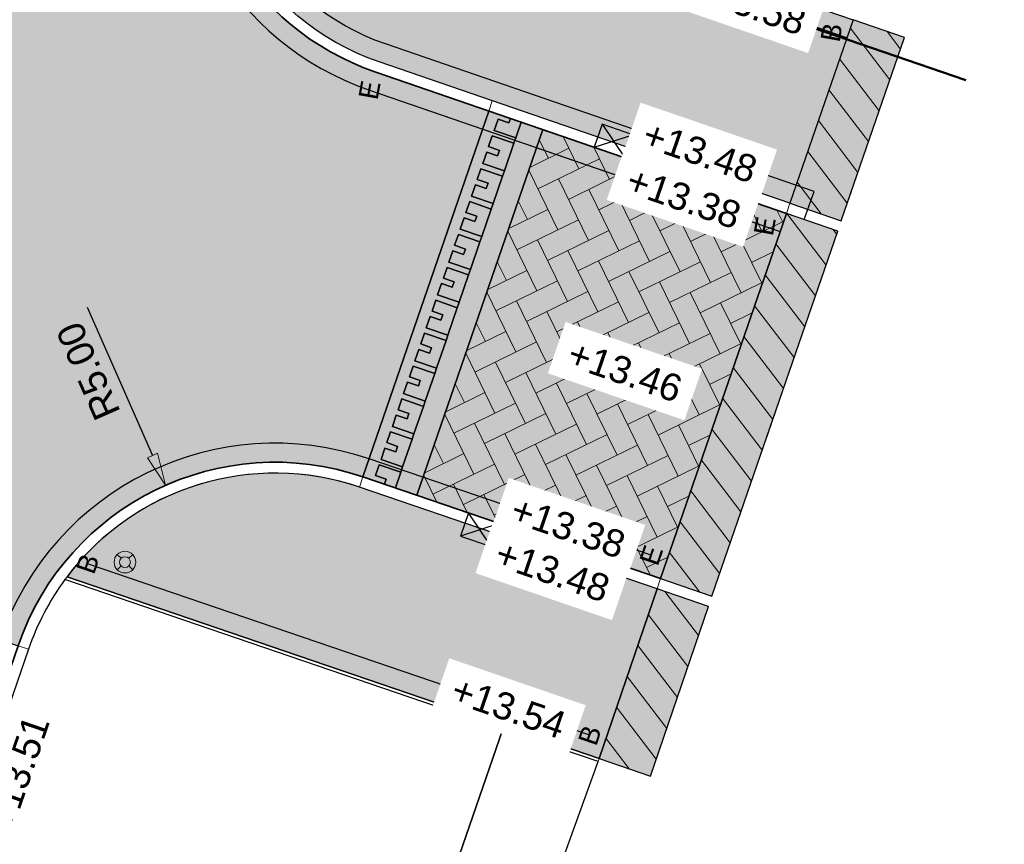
# Model space of a CAD drawing. Header units: metres. Extents: x 131295 to 132236, y 397710 to 398702.
# Tile 98 of 127: x 131651 to 131669, y 398392 to 398407. Entities that reach past the tile are written whole.
import ezdxf
from ezdxf.enums import TextEntityAlignment as Align

# ---------------------------------------------------------------- set-up
doc = ezdxf.new("R2010")
doc.units = ezdxf.units.M
doc.linetypes.add('AL-BLADSCHEIDING', pattern=[13, 5, -1, 0, -1, 5, -1])
doc.linetypes.add('AL-MATERIAALS', pattern=[2, 1, -1])
doc.layers.get('Defpoints').update_dxf_attribs({"color": 128})
for name, color, linetype, lineweight in [('N-IE-verkeersbordpaal @ 0.2', 190, 'Continuous', 18), ('N-KO-opsluitband 60x200mm', 2, 'Continuous', 25), ('N-KO-opsluitband achterkant', 8, 'Continuous', 5), ('N-KO-tekst banden', 1, 'Continuous', 18), ('N-KO-trottoirband 180-200x250mm', 3, 'Continuous', 35), ('N-KO-trottoirband achterkant', 8, 'Continuous', 5), ('N-RI-trottoirkolk', 7, 'Continuous', 25), ("N-VH-arcering 'MAT' grijs 254", 254, 'Continuous', 18), ('N-VH-arcering herstraten', 1, 'Continuous', 18), ('N-VH-arcering SBS KF keperverband', 8, 'Continuous', 5), ('X-AL-bladscheiding', 4, 'AL-BLADSCHEIDING', 50), ('X-AL-maatvoering', 1, 'Continuous', 18), ('X-AL-materiaalscheiding', 1, 'AL-MATERIAALS', 18), ('X-AL-planhoogte', 190, 'Continuous', 25), ('X-AL-sinusdrempel grijs', 252, 'Continuous', 25), ('X-AL-sinusdrempel wit', 255, 'Continuous', 25), ('X-AL-sinusdrempel zwart', 250, 'Continuous', 25)]:
    doc.layers.add(name, color=color, linetype=linetype, lineweight=lineweight)
doc.layers.add("N-VH-arcering 'MAT' kleur 1 (heiderood)", color=7, linetype='Continuous', lineweight=18, true_color=0xd98c8c)
for name, color, linetype, plot in [('X-AL-contourlijnen', 30, 'Continuous', False), ('X-AL-hulplijn bandenlijnnummers', 30, 'Continuous', False), ('X-AL-hulplijn hoogtetekst', 190, 'Continuous', False)]:
    doc.layers.add(name, color=color, linetype=linetype, plot=plot)
doc.styles.add('CS Annotative', font='arial.ttf')
doc.dimstyles.new('CS Annotative', dxfattribs={"dimtxt": 2.5, "dimasz": 3, "dimexe": 0.18, "dimexo": 0.0625, "dimgap": 1, "dimtad": 1, "dimzin": 0, "dimdsep": 46, "dimtxsty": 'CS Annotative', "dimblk": 'CS Dimensionpijl', "dimcen": 0, "dimse1": 1, "dimse2": 1, "dimclrd": 256, "dimclre": 256, "dimclrt": 2, "dimadec": 0, "dimazin": 0, "dimtm": 1e-09, "dimtfac": 1, "dimtofl": 0, "dimtmove": 1, "dimatfit": 3, "dimfxl": 1, "dimtfillclr": 256, "dimtolj": 1, "dimtzin": 0, "dimarcsym": 0})
pattern_1 = [(307.33, (0, 0), (0.3975780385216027, 0.3032024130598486), [])]

# ---------------------------------------------------------------- blocks, each defined once
blk = doc.blocks.new('*U71')
for p, q in [((-0.6408015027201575, 2.627141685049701), (1.40969662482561, -0.5125967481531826)), ((-1.40969662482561, 0.5125967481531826), (2.178591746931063, 1.601948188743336))]:
    blk.add_line(p, q)
blk.add_lwpolyline([(-1.40969662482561, 0.5125967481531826), (1.40969662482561, -0.5125967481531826), (2.178591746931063, 1.601948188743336), (-0.6408015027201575, 2.627141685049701)], close=True)
blk = doc.blocks.new('*U72')
for p, q in [((0.6466544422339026, -2.625707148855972), (-1.410835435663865, 0.5094539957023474)), ((1.410835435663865, -0.5094539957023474), (-2.175016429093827, -1.606799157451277))]:
    blk.add_line(p, q)
blk.add_lwpolyline([(1.410835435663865, -0.5094539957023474), (-1.410835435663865, 0.5094539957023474), (-2.175016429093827, -1.606799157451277), (0.6466544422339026, -2.625707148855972)], close=True)
blk = doc.blocks.new('CS Dimensionpijl')
h = blk.add_hatch(color=256)
h.dxf.hatch_style = 1
h.paths.add_polyline_path([(-1, -0.1666666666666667), (0, 0), (-1, 0.1666666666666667)])
at = {"flags": 128}
blk.add_lwpolyline([(0, 0.5), (0, -0.5)], dxfattribs=at)
blk.add_lwpolyline([(-1, -0.1666666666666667), (0, 0), (-1, 0.1666666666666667)], close=True, dxfattribs=at)
blk = doc.blocks.new('*D298')
at = {"layer": 'Defpoints', "color": 0, "transparency": 16777216}
for p in [(131653.4016135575, 398398.6706516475), (131655.4169765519, 398394.0948116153)]:
    blk.add_point(p, dxfattribs=at)
at = {"layer": 'X-AL-maatvoering', "lineweight": -2, "transparency": 16777216}
blk.add_line((131651.9565167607, 398401.9517140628), (131653.1597699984, 398399.2197524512), dxfattribs=at)
at = {"layer": 'X-AL-maatvoering', "lineweight": -2, "transparency": 16777216, "xscale": 0.6000000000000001, "yscale": 0.6000000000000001, "zscale": 0.6000000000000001, "rotation": 293.7704025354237}
blk.add_blockref('CS Dimensionpijl', (131653.4016135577, 398398.6706516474), dxfattribs=at)
at = {"layer": 'X-AL-maatvoering', "color": 2, "transparency": 16777216, "insert": (131651.9783114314, 398400.7726900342), "char_height": 0.5, "attachment_point": 5, "rotation": 113.77040253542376, "style": 'CS Annotative'}
blk.add_mtext('\\A1;R5.00', dxfattribs=at)
blk = doc.blocks.new('CS Verkeersbordpaal')
at = {"flags": 128}
for points in [[(-0.7071067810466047, 0.7071067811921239), (-0.3535533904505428, 0.3535533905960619)], [(0.3535533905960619, 0.3535533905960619), (0.7071067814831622, 0.7071067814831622)], [(-0.7071067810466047, -0.7071067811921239), (-0.3535533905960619, -0.3535533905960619)], [(0.3535533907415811, -0.3535533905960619), (0.707106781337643, -0.7071067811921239)]]:
    blk.add_lwpolyline(points, dxfattribs=at)
for radius in [1, 0.5000000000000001]:
    blk.add_circle((0, 0), radius)

msp = doc.modelspace()

# ---------------------------------------------------------------- hatches: boundary and pattern name
at = {"layer": "N-VH-arcering 'MAT' grijs 254"}
h = msp.add_hatch(color=256, dxfattribs=at)
h.dxf.hatch_style = 1
edge = h.paths.add_edge_path()
edge.add_line((131679.2609287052, 398478.9370112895), (131682.330943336, 398478.6850187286))
edge.add_arc((131680.3376469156, 398478.8486322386), 2.000000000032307, 346.5559763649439, 355.307574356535, ccw=False)
edge.add_line((131682.2828419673, 398478.3836416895), (131681.5562276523, 398473.8310712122))
edge.add_line((131681.5562276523, 398473.8310712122), (131681.1614561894, 398471.6605256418))
edge.add_line((131681.1614561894, 398471.6605256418), (131679.1300000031, 398472.0299999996))
edge.add_line((131679.13, 398472.0300000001), (131679.1396229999, 398472.0892232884))
edge.add_line((131679.1396229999, 398472.0892232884), (131673.0924652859, 398473.071806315))
edge.add_arc((131672.4509319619, 398469.1235870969), 4.000000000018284, 80.77085318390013, 169.6549933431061)
edge.add_line((131668.515954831, 398469.8418871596), (131657.7293747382, 398410.7510584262))
edge.add_line((131657.7293747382, 398410.7510584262), (131662.4061241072, 398408.4884143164))
edge.add_line((131662.4061241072, 398408.4884143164), (131666.053013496, 398407.2383461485))
edge.add_line((131666.053013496, 398407.2383461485), (131664.8896248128, 398403.8628068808))
edge.add_line((131664.8896248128, 398403.8628068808), (131657.3319358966, 398406.4625285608))
edge.add_arc((131658.8932673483, 398411.0014980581), 4.800000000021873, 169.6549933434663, 251.0176188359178, ccw=False)
edge.add_line((131654.1712947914, 398411.8634581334), (131654.7427023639, 398414.993731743))
edge.add_arc((131655.0378256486, 398414.9398592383), 0.2999999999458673, 79.65499334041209, 169.6549933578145, ccw=False)
edge.add_line((131655.0916981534, 398415.2349825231), (131656.6656890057, 398414.947662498))
edge.add_line((131656.6656890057, 398414.947662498), (131666.7937198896, 398470.4308400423))
edge.add_line((131666.7937198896, 398470.4308400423), (131665.2197290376, 398470.7181600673))
edge.add_arc((131665.2736015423, 398471.0132833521), 0.299999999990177, 169.6549933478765, 259.6549933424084, ccw=False)
edge.add_line((131664.9784782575, 398471.0671558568), (131665.010443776, 398471.2422687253))
edge.add_arc((131674.6511377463, 398469.4824335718), 9.79999999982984, 135.4562889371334, 169.6549933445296, ccw=False)
edge.add_line((131667.6665256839, 398476.3566749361), (131677.4980062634, 398474.5689890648))
edge.add_arc((131677.6769056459, 398475.5528564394), 0.9999999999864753, 259.6943414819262, 350.4402725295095)
edge.add_line((131678.6630186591, 398475.3867807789), (131679.2609287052, 398478.9370112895))
h = msp.add_hatch(color=256, dxfattribs=at)
h.dxf.hatch_style = 1
h.paths.add_polyline_path([(131666.9984374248, 398406.9125032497), (131666.0530134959, 398407.2383461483), (131664.8896248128, 398403.8628068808), (131665.8350487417, 398403.5369639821)])
h = msp.add_hatch(color=256, dxfattribs=at)
h.dxf.hatch_style = 1
edge = h.paths.add_edge_path()
edge.add_arc((131655.4169765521, 398394.0948116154), 4.799999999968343, 71.14530139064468, 142.935344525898)
edge.add_line((131651.5867883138, 398396.987847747), (131661.3781996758, 398393.6441451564))
edge.add_line((131661.3781996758, 398393.6441451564), (131662.4446583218, 398396.7670710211))
edge.add_line((131662.4446583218, 398396.7670710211), (131656.9681891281, 398398.6372492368))
h = msp.add_hatch(color=256, dxfattribs=at)
h.dxf.hatch_style = 1
h.paths.add_polyline_path([(131663.3909994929, 398396.4439017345), (131662.4446583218, 398396.7670710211), (131661.3781996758, 398393.6441451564), (131662.3245408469, 398393.3209758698)])
at = {"layer": "N-VH-arcering 'MAT' kleur 1 (heiderood)"}
h = msp.add_hatch(color=256, dxfattribs=at)
h.dxf.hatch_style = 1
edge = h.paths.add_edge_path()
edge.add_line((131659.3481633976, 398405.5574774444), (131657.2668804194, 398406.2734048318))
edge.add_arc((131658.8932673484, 398411.0014980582), 5.000000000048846, 169.6549933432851, 251.0176188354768, ccw=False)
edge.add_line((131653.9745459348, 398411.8993731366), (131654.3573997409, 398413.9967152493))
edge.add_line((131654.3573997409, 398413.9967152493), (131649.4413654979, 398414.8940998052))
edge.add_arc((131644.5403467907, 398415.8840571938), 4.999999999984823, 250.91618766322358, 348.5804693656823, ccw=False)
edge.add_line((131642.9055922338, 398411.1588505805), (131640.6235477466, 398404.5331494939))
edge.add_line((131640.6235477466, 398404.5331494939), (131642.879722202, 398403.7560709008))
edge.add_arc((131641.2514778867, 398399.0286169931), 4.999999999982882, -18.968002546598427, 70.99510921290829, ccw=False)
edge.add_line((131645.9799791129, 398397.4034166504), (131645.9599740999, 398397.3452123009))
edge.add_line((131645.9599740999, 398397.3452123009), (131650.688475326, 398395.7200119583))
edge.add_arc((131655.4169765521, 398394.0948116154), 5.000000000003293, 71.14530139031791, 161.0319974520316, ccw=False)
edge.add_line((131657.0328229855, 398398.826517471), (131659.3481633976, 398405.5574774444))
h = msp.add_hatch(color=256, dxfattribs=at)
h.dxf.hatch_style = 1
h.paths.add_polyline_path([(131664.8244562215, 398403.6737220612), (131660.3410629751, 398405.2159361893), (131658.0264836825, 398398.4871888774), (131662.5092921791, 398396.9563392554)])
h = msp.add_hatch(color=256, dxfattribs=at)
h.dxf.hatch_style = 1
h.paths.add_polyline_path([(131665.7698801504, 398403.3478791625), (131664.8244562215, 398403.6737220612), (131662.5092921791, 398396.9563392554), (131663.454716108, 398396.6304963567)])
at = {"layer": 'N-VH-arcering herstraten'}
h = msp.add_hatch(dxfattribs=at)
h.set_pattern_fill('CS-HERSTRATEN', color=256, angle=262.33)
h.set_pattern_definition(pattern_1)
h.paths.add_polyline_path([(131666.9984374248, 398406.9125032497), (131666.0530134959, 398407.2383461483), (131664.8896248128, 398403.8628068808), (131665.8350487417, 398403.5369639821)])
h = msp.add_hatch(dxfattribs=at)
h.set_pattern_fill('CS-HERSTRATEN', color=256, angle=262.33)
h.set_pattern_definition(pattern_1)
h.paths.add_polyline_path([(131665.7698801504, 398403.3478791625), (131664.8244562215, 398403.6737220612), (131662.5092921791, 398396.9563392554), (131663.454716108, 398396.6304963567)])
h = msp.add_hatch(dxfattribs=at)
h.set_pattern_fill('CS-HERSTRATEN', color=256, angle=262.33)
h.set_pattern_definition(pattern_1)
h.paths.add_polyline_path([(131663.3909994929, 398396.4439017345), (131662.4446583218, 398396.7670710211), (131661.3781996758, 398393.6441451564), (131662.3245408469, 398393.3209758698)])
at = {"layer": 'N-VH-arcering SBS KF keperverband'}
h = msp.add_hatch(dxfattribs=at)
h.set_pattern_fill('CS-KF KEPERV', color=256, scale=20)
h.set_pattern_definition([(116.018774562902, (26375.62930064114, 79453.50666762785), (-0.5616727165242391, 0.1931935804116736), [1.26, -0.42]), (206.018774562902, (26375.44506107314, 79453.8841007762), (0.561672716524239, -0.1931935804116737), [1.26, -0.42])])
h.paths.add_polyline_path([(131664.8244562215, 398403.6737220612), (131660.3410629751, 398405.2159361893), (131658.0264836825, 398398.4871888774), (131662.5092921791, 398396.9563392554)])
at = {"layer": 'X-AL-sinusdrempel grijs'}
msp.add_hatch(color=256, dxfattribs=at).paths.add_polyline_path([(131660.3410629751, 398405.2159361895), (131659.9439031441, 398405.3525526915), (131659.844578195, 398405.0638036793), (131659.8104240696, 398404.9645137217), (131659.6364006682, 398404.4586077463), (131659.6022465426, 398404.3593177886), (131659.4282231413, 398403.8534118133), (131659.3940690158, 398403.7541218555), (131659.2200456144, 398403.2482158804), (131659.1858914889, 398403.1489259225), (131659.0118680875, 398402.6430199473), (131658.9777139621, 398402.5437299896), (131658.8036905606, 398402.0378240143), (131658.7695364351, 398401.9385340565), (131658.5955130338, 398401.4326280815), (131658.5613589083, 398401.3333381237), (131658.3873355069, 398400.8274321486), (131658.3531813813, 398400.7281421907), (131658.17915798, 398400.2222362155), (131658.1450038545, 398400.1229462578), (131657.9709804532, 398399.6170402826), (131657.9368263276, 398399.517750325), (131657.7628029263, 398399.0118443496), (131657.7286488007, 398398.9125543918), (131657.6290194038, 398398.622920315), (131658.0264836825, 398398.4871888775)])
at = {"layer": 'X-AL-sinusdrempel wit'}
msp.add_hatch(color=256, dxfattribs=at).paths.add_polyline_path([(131659.0118680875, 398402.6430199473), (131658.6147082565, 398402.7796364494), (131658.6862692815, 398402.9876725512), (131658.8848491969, 398402.9193643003), (131658.9190033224, 398403.018654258), (131658.7204234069, 398403.086962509), (131658.7887316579, 398403.2855424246), (131659.1858914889, 398403.1489259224), (131659.2200456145, 398403.2482158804), (131658.8228857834, 398403.3848323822), (131658.8944468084, 398403.5928684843), (131659.0930267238, 398403.5245602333), (131659.1271808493, 398403.623850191), (131658.9286009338, 398403.6921584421), (131658.9969091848, 398403.8907383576), (131659.3940690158, 398403.7541218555), (131659.4282231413, 398403.8534118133), (131659.0310633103, 398403.9900283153), (131659.1026243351, 398404.1980644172), (131659.3012042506, 398404.1297561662), (131659.3353583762, 398404.2290461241), (131659.1367784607, 398404.2973543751), (131659.2050867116, 398404.4959342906), (131659.6022465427, 398404.3593177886), (131659.6364006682, 398404.4586077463), (131659.2392408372, 398404.5952242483), (131659.310801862, 398404.8032603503), (131659.5093817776, 398404.7349520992), (131659.543535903, 398404.8342420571), (131659.3449559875, 398404.902550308), (131659.4132642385, 398405.1011302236), (131659.8104240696, 398404.9645137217), (131659.8445781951, 398405.0638036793), (131659.447418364, 398405.2004201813), (131659.5189793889, 398405.4084562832), (131659.7175593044, 398405.3401480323), (131659.7453232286, 398405.4208609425), (131659.3481633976, 398405.5574774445), (131657.0328229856, 398398.8265174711), (131657.4302872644, 398398.6907860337), (131657.4617606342, 398398.7822827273), (131657.2631807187, 398398.8505909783), (131657.3314889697, 398399.0491708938), (131657.7286488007, 398398.9125543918), (131657.7628029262, 398399.0118443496), (131657.3656430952, 398399.1484608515), (131657.43720412, 398399.3564969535), (131657.6357840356, 398399.2881887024), (131657.669938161, 398399.3874786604), (131657.4713582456, 398399.4557869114), (131657.5396664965, 398399.6543668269), (131657.9368263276, 398399.5177503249), (131657.9709804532, 398399.6170402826), (131657.5738206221, 398399.7536567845), (131657.6453816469, 398399.9616928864), (131657.8439615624, 398399.8933846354), (131657.8781156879, 398399.9926745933), (131657.6795357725, 398400.0609828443), (131657.7478440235, 398400.2595627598), (131658.1450038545, 398400.1229462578), (131658.17915798, 398400.2222362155), (131657.781998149, 398400.3588527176), (131657.8535591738, 398400.5668888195), (131658.0521390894, 398400.4985805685), (131658.0862932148, 398400.5978705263), (131657.8877132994, 398400.6661787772), (131657.9560215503, 398400.8647586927), (131658.3531813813, 398400.7281421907), (131658.3873355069, 398400.8274321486), (131657.9901756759, 398400.9640486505), (131658.0617367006, 398401.1720847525), (131658.2603166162, 398401.1037765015), (131658.2944707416, 398401.2030664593), (131658.0958908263, 398401.2713747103), (131658.1641990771, 398401.4699546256), (131658.5613589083, 398401.3333381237), (131658.5955130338, 398401.4326280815), (131658.1983532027, 398401.5692445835), (131658.2699142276, 398401.7772806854), (131658.4684941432, 398401.7089724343), (131658.5026482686, 398401.8082623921), (131658.3040683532, 398401.876570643), (131658.372376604, 398402.0751505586), (131658.7695364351, 398401.9385340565), (131658.8036905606, 398402.0378240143), (131658.4065307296, 398402.1744405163), (131658.4780917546, 398402.3824766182), (131658.67667167, 398402.3141683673), (131658.7108257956, 398402.4134583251), (131658.51224588, 398402.4817665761), (131658.580554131, 398402.6803464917), (131658.9777139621, 398402.5437299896)])
at = {"layer": 'X-AL-sinusdrempel zwart'}
for points in [[(131659.9439031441, 398405.3525526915), (131659.7453232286, 398405.4208609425), (131659.7175593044, 398405.3401480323), (131659.5189793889, 398405.4084562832), (131659.447418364, 398405.2004201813), (131659.844578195, 398405.0638036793)], [(131659.4132642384, 398405.1011302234), (131659.3449559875, 398404.9025503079), (131659.5435359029, 398404.8342420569), (131659.5093817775, 398404.734952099), (131659.310801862, 398404.8032603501), (131659.2392408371, 398404.5952242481), (131659.6364006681, 398404.4586077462), (131659.8104240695, 398404.9645137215)], [(131659.2050867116, 398404.4959342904), (131659.1367784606, 398404.2973543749), (131659.3353583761, 398404.2290461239), (131659.3012042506, 398404.129756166), (131659.102624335, 398404.1980644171), (131659.0310633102, 398403.9900283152), (131659.4282231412, 398403.8534118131), (131659.6022465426, 398404.3593177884)], [(131658.9969091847, 398403.8907383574), (131658.9286009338, 398403.6921584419), (131659.1271808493, 398403.6238501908), (131659.0930267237, 398403.5245602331), (131658.8944468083, 398403.5928684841), (131658.8228857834, 398403.3848323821), (131659.2200456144, 398403.2482158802), (131659.3940690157, 398403.7541218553)], [(131658.7887316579, 398403.2855424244), (131658.7204234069, 398403.0869625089), (131658.9190033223, 398403.0186542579), (131658.8848491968, 398402.9193643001), (131658.6862692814, 398402.987672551), (131658.6147082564, 398402.7796364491), (131659.0118680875, 398402.6430199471), (131659.1858914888, 398403.1489259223)], [(131658.580554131, 398402.6803464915), (131658.5122458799, 398402.4817665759), (131658.7108257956, 398402.4134583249), (131658.6766716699, 398402.3141683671), (131658.4780917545, 398402.382476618), (131658.4065307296, 398402.1744405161), (131658.8036905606, 398402.0378240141), (131658.977713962, 398402.5437299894)], [(131658.3723766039, 398402.0751505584), (131658.3040683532, 398401.8765706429), (131658.5026482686, 398401.8082623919), (131658.4684941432, 398401.7089724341), (131658.2699142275, 398401.7772806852), (131658.1983532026, 398401.5692445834), (131658.5955130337, 398401.4326280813), (131658.7695364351, 398401.9385340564)], [(131658.164199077, 398401.4699546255), (131658.0958908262, 398401.2713747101), (131658.2944707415, 398401.2030664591), (131658.2603166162, 398401.1037765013), (131658.0617367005, 398401.1720847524), (131657.9901756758, 398400.9640486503), (131658.3873355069, 398400.8274321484), (131658.5613589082, 398401.3333381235)], [(131657.9560215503, 398400.8647586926), (131657.8877132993, 398400.6661787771), (131658.0862932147, 398400.5978705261), (131658.0521390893, 398400.4985805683), (131657.8535591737, 398400.5668888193), (131657.7819981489, 398400.3588527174), (131658.17915798, 398400.2222362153), (131658.3531813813, 398400.7281421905)], [(131657.7478440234, 398400.2595627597), (131657.6795357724, 398400.0609828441), (131657.8781156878, 398399.9926745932), (131657.8439615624, 398399.8933846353), (131657.6453816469, 398399.9616928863), (131657.573820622, 398399.7536567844), (131657.9709804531, 398399.6170402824), (131658.1450038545, 398400.1229462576)], [(131657.5396664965, 398399.6543668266), (131657.4713582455, 398399.4557869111), (131657.6699381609, 398399.3874786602), (131657.6357840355, 398399.2881887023), (131657.43720412, 398399.3564969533), (131657.3656430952, 398399.1484608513), (131657.7628029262, 398399.0118443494), (131657.9368263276, 398399.5177503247)], [(131657.7286488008, 398398.9125543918), (131657.3314889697, 398399.0491708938), (131657.2631807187, 398398.8505909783), (131657.4617606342, 398398.7822827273), (131657.4302872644, 398398.6907860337), (131657.6290194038, 398398.622920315)]]:
    msp.add_hatch(color=256, dxfattribs=at).paths.add_polyline_path(points)

# ---------------------------------------------------------------- linework, layer by layer
at = {"layer": 'N-KO-opsluitband 60x200mm', "flags": 128}
msp.add_lwpolyline([(131661.3781996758, 398393.6441451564), (131651.5867883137, 398396.987847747)], dxfattribs=at)
at = {"layer": 'N-KO-opsluitband achterkant', "flags": 128}
msp.add_lwpolyline([(131661.3781996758, 398393.6441451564), (131661.3588095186, 398393.5873646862), (131651.5491310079, 398396.9373053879)], dxfattribs=at)
at = {"layer": 'N-KO-trottoirband 180-200x250mm'}
for points in [[(131682.347304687, 398478.8843483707), (131675.4692052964, 398479.4489156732, 0.3856043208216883), (131664.8136949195, 398471.2781837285), (131664.7817294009, 398471.1030708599, 0.4142135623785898), (131665.1838140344, 398470.5214112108), (131666.3151199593, 398470.3148999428, -0.4142135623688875), (131666.516162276, 398470.0240701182), (131656.5497489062, 398415.4262624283, -0.4142135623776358), (131656.2589190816, 398415.2252201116), (131655.1276131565, 398415.4317313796, 0.4142135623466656), (131654.5459535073, 398415.0296467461), (131653.9745459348, 398411.8993731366, 0.370718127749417), (131657.2668804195, 398406.2734048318), (131664.8244562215, 398403.6737220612)], [(131662.5092921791, 398396.9563392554), (131657.0328229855, 398398.826517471, 0.4136344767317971), (131650.6884753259, 398395.7200119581), (131644.7197422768, 398378.3540535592)]]:
    msp.add_lwpolyline(points, format="xyb", dxfattribs=at)
at = {"layer": 'N-KO-trottoirband achterkant'}
for points in [[(131664.8244562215, 398403.6737220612), (131664.8895116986, 398403.8628457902), (131657.3319358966, 398406.4625285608, -0.3707181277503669), (131654.1712947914, 398411.8634581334), (131654.7427023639, 398414.993731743, -0.414213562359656), (131655.0916981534, 398415.2349825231), (131656.6656890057, 398414.947662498), (131666.7937198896, 398470.4308400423), (131665.2197290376, 398470.7181600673, -0.4142135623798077), (131664.9784782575, 398471.0671558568), (131665.010443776, 398471.2422687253, -0.3856043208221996), (131675.4528439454, 398479.2495860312), (131682.330943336, 398478.6850187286), (131682.347304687, 398478.8843483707), (131682.330943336, 398478.6850187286)], [(131662.5092921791, 398396.9563392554), (131662.4446583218, 398396.7670710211), (131656.9681891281, 398398.6372492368, 0.413634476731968), (131650.877615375, 398395.6550039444), (131644.9088823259, 398378.2890455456), (131644.7197422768, 398378.3540535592)]]:
    msp.add_lwpolyline(points, format="xyb", dxfattribs=at)
at = {"layer": 'N-KO-trottoirband achterkant', "ltscale": 2, "flags": 128}
for points in [[(131659.3481633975, 398405.5574774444), (131659.4132188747, 398405.7466011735)], [(131657.0328229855, 398398.8265174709), (131656.9681891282, 398398.6372492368)], [(131650.688475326, 398395.7200119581), (131650.877615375, 398395.6550039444)]]:
    msp.add_lwpolyline(points, dxfattribs=at)
at = {"layer": 'X-AL-bladscheiding', "flags": 128}
msp.add_lwpolyline([(131619.5250745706, 398422.8411112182), (131679.1304368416, 398402.3391836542)], dxfattribs=at)
at = {"layer": 'X-AL-contourlijnen', "flags": 128}
msp.add_lwpolyline([(131668.515954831, 398469.8418871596), (131657.7293747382, 398410.7510584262), (131662.4061241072, 398408.4884143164), (131666.053013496, 398407.2383461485), (131664.8896248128, 398403.8628068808), (131657.3319358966, 398406.4625285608, -0.3707181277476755), (131654.1712947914, 398411.8634581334), (131654.7427023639, 398414.993731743, -0.414213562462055), (131655.0916981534, 398415.2349825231), (131656.6656890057, 398414.947662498), (131666.7937198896, 398470.4308400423)], format="xyb", dxfattribs=at)
for points in [[(131659.3481633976, 398405.5574774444), (131657.2668804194, 398406.2734048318, -0.3707181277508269), (131653.9745459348, 398411.8993731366), (131654.3573997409, 398413.9967152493), (131649.4413654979, 398414.8940998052, -0.4539583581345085), (131642.9055922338, 398411.1588505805), (131640.6235477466, 398404.5331494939), (131642.879722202, 398403.7560709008, -0.4140250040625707), (131645.9799791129, 398397.4034166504), (131645.9599740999, 398397.3452123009), (131650.688475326, 398395.7200119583, -0.413634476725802), (131657.0328229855, 398398.826517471)], [(131656.9681891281, 398398.6372492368, 0.3239071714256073), (131651.5867883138, 398396.987847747), (131661.3781996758, 398393.6441451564), (131662.4446583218, 398396.7670710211)], [(131659.6057938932, 398394.1860079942), (131651.549131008, 398396.9373053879, 0.07582359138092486), (131650.877615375, 398395.6550039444), (131644.9088823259, 398378.2890455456), (131645.3344474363, 398378.1427775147), (131645.0422408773, 398377.292605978), (131646.377069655, 398373.6139730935, 0.2266814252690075), (131647.4840471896, 398372.5256898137), (131651.2851352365, 398371.2192442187, 0.05313986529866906), (131651.6570587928, 398371.1341693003)], [(131658.9830616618, 398387.0016006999), (131661.3588095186, 398393.5873646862), (131659.6057938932, 398394.1860079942), (131651.6570587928, 398371.1341693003, 0.0839474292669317), (131652.2565358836, 398371.1634516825), (131652.4638489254, 398371.2090082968, 0.0004990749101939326), (131652.4673577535, 398371.2097830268), (131652.750129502, 398371.8490699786), (131653.1008881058, 398371.6939211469), (131653.7397989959, 398372.0231027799), (131655.4251992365, 398376.8366275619)]]:
    msp.add_lwpolyline(points, format="xyb", close=True, dxfattribs=at)
for points in [[(131666.9984374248, 398406.9125032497), (131666.0530134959, 398407.2383461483), (131664.8896248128, 398403.8628068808), (131665.8350487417, 398403.5369639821)], [(131659.0118680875, 398402.6430199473), (131658.6147082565, 398402.7796364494), (131658.6862692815, 398402.9876725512), (131658.8848491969, 398402.9193643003), (131658.9190033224, 398403.018654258), (131658.7204234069, 398403.086962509), (131658.7887316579, 398403.2855424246), (131659.1858914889, 398403.1489259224), (131659.2200456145, 398403.2482158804), (131658.8228857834, 398403.3848323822), (131658.8944468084, 398403.5928684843), (131659.0930267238, 398403.5245602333), (131659.1271808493, 398403.623850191), (131658.9286009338, 398403.6921584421), (131658.9969091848, 398403.8907383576), (131659.3940690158, 398403.7541218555), (131659.4282231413, 398403.8534118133), (131659.0310633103, 398403.9900283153), (131659.1026243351, 398404.1980644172), (131659.3012042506, 398404.1297561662), (131659.3353583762, 398404.2290461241), (131659.1367784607, 398404.2973543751), (131659.2050867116, 398404.4959342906), (131659.6022465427, 398404.3593177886), (131659.6364006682, 398404.4586077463), (131659.2392408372, 398404.5952242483), (131659.310801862, 398404.8032603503), (131659.5093817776, 398404.7349520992), (131659.543535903, 398404.8342420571), (131659.3449559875, 398404.902550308), (131659.4132642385, 398405.1011302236), (131659.8104240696, 398404.9645137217), (131659.8445781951, 398405.0638036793), (131659.447418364, 398405.2004201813), (131659.5189793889, 398405.4084562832), (131659.7175593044, 398405.3401480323), (131659.7453232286, 398405.4208609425), (131659.3481633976, 398405.5574774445), (131657.0328229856, 398398.8265174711), (131657.4302872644, 398398.6907860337), (131657.4617606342, 398398.7822827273), (131657.2631807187, 398398.8505909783), (131657.3314889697, 398399.0491708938), (131657.7286488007, 398398.9125543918), (131657.7628029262, 398399.0118443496), (131657.3656430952, 398399.1484608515), (131657.43720412, 398399.3564969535), (131657.6357840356, 398399.2881887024), (131657.669938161, 398399.3874786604), (131657.4713582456, 398399.4557869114), (131657.5396664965, 398399.6543668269), (131657.9368263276, 398399.5177503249), (131657.9709804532, 398399.6170402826), (131657.5738206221, 398399.7536567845), (131657.6453816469, 398399.9616928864), (131657.8439615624, 398399.8933846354), (131657.8781156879, 398399.9926745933), (131657.6795357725, 398400.0609828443), (131657.7478440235, 398400.2595627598), (131658.1450038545, 398400.1229462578), (131658.17915798, 398400.2222362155), (131657.781998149, 398400.3588527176), (131657.8535591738, 398400.5668888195), (131658.0521390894, 398400.4985805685), (131658.0862932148, 398400.5978705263), (131657.8877132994, 398400.6661787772), (131657.9560215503, 398400.8647586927), (131658.3531813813, 398400.7281421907), (131658.3873355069, 398400.8274321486), (131657.9901756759, 398400.9640486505), (131658.0617367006, 398401.1720847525), (131658.2603166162, 398401.1037765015), (131658.2944707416, 398401.2030664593), (131658.0958908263, 398401.2713747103), (131658.1641990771, 398401.4699546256), (131658.5613589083, 398401.3333381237), (131658.5955130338, 398401.4326280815), (131658.1983532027, 398401.5692445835), (131658.2699142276, 398401.7772806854), (131658.4684941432, 398401.7089724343), (131658.5026482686, 398401.8082623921), (131658.3040683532, 398401.876570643), (131658.372376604, 398402.0751505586), (131658.7695364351, 398401.9385340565), (131658.8036905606, 398402.0378240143), (131658.4065307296, 398402.1744405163), (131658.4780917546, 398402.3824766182), (131658.67667167, 398402.3141683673), (131658.7108257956, 398402.4134583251), (131658.51224588, 398402.4817665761), (131658.580554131, 398402.6803464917), (131658.9777139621, 398402.5437299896)], [(131660.3410629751, 398405.2159361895), (131659.9439031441, 398405.3525526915), (131659.844578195, 398405.0638036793), (131659.8104240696, 398404.9645137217), (131659.6364006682, 398404.4586077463), (131659.6022465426, 398404.3593177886), (131659.4282231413, 398403.8534118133), (131659.3940690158, 398403.7541218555), (131659.2200456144, 398403.2482158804), (131659.1858914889, 398403.1489259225), (131659.0118680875, 398402.6430199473), (131658.9777139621, 398402.5437299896), (131658.8036905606, 398402.0378240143), (131658.7695364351, 398401.9385340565), (131658.5955130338, 398401.4326280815), (131658.5613589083, 398401.3333381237), (131658.3873355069, 398400.8274321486), (131658.3531813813, 398400.7281421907), (131658.17915798, 398400.2222362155), (131658.1450038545, 398400.1229462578), (131657.9709804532, 398399.6170402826), (131657.9368263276, 398399.517750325), (131657.7628029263, 398399.0118443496), (131657.7286488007, 398398.9125543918), (131657.6290194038, 398398.622920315), (131658.0264836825, 398398.4871888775)], [(131659.9439031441, 398405.3525526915), (131659.7453232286, 398405.4208609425), (131659.7175593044, 398405.3401480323), (131659.5189793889, 398405.4084562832), (131659.447418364, 398405.2004201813), (131659.844578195, 398405.0638036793)], [(131659.7453232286, 398405.4208609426), (131659.9439031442, 398405.3525526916), (131659.8445781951, 398405.0638036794), (131659.4474183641, 398405.2004201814), (131659.5189793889, 398405.4084562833), (131659.7175593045, 398405.3401480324)], [(131664.8244562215, 398403.6737220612), (131660.3410629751, 398405.2159361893), (131658.0264836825, 398398.4871888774), (131662.5092921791, 398396.9563392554)], [(131659.4132642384, 398405.1011302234), (131659.3449559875, 398404.9025503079), (131659.5435359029, 398404.8342420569), (131659.5093817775, 398404.734952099), (131659.310801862, 398404.8032603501), (131659.2392408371, 398404.5952242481), (131659.6364006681, 398404.4586077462), (131659.8104240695, 398404.9645137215)], [(131659.4132642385, 398405.1011302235), (131659.8104240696, 398404.9645137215), (131659.6364006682, 398404.4586077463), (131659.2392408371, 398404.5952242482), (131659.310801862, 398404.8032603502), (131659.5093817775, 398404.7349520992), (131659.5435359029, 398404.834242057), (131659.3449559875, 398404.902550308)], [(131659.2050867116, 398404.4959342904), (131659.1367784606, 398404.2973543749), (131659.3353583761, 398404.2290461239), (131659.3012042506, 398404.129756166), (131659.102624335, 398404.1980644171), (131659.0310633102, 398403.9900283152), (131659.4282231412, 398403.8534118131), (131659.6022465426, 398404.3593177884)], [(131659.2050867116, 398404.4959342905), (131659.6022465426, 398404.3593177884), (131659.4282231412, 398403.8534118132), (131659.0310633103, 398403.9900283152), (131659.1026243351, 398404.1980644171), (131659.3012042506, 398404.1297561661), (131659.3353583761, 398404.229046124), (131659.1367784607, 398404.297354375)], [(131658.9969091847, 398403.8907383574), (131658.9286009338, 398403.6921584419), (131659.1271808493, 398403.6238501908), (131659.0930267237, 398403.5245602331), (131658.8944468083, 398403.5928684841), (131658.8228857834, 398403.3848323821), (131659.2200456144, 398403.2482158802), (131659.3940690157, 398403.7541218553)], [(131658.9969091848, 398403.8907383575), (131659.3940690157, 398403.7541218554), (131659.2200456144, 398403.2482158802), (131658.8228857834, 398403.3848323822), (131658.8944468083, 398403.5928684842), (131659.0930267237, 398403.5245602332), (131659.1271808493, 398403.623850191), (131658.9286009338, 398403.692158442)], [(131665.7698801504, 398403.3478791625), (131664.8244562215, 398403.6737220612), (131662.5092921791, 398396.9563392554), (131663.454716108, 398396.6304963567)], [(131658.7887316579, 398403.2855424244), (131658.7204234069, 398403.0869625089), (131658.9190033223, 398403.0186542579), (131658.8848491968, 398402.9193643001), (131658.6862692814, 398402.987672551), (131658.6147082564, 398402.7796364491), (131659.0118680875, 398402.6430199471), (131659.1858914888, 398403.1489259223)], [(131658.7887316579, 398403.2855424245), (131659.1858914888, 398403.1489259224), (131659.0118680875, 398402.6430199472), (131658.6147082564, 398402.7796364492), (131658.6862692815, 398402.9876725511), (131658.8848491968, 398402.9193643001), (131658.9190033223, 398403.018654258), (131658.7204234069, 398403.086962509)], [(131658.580554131, 398402.6803464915), (131658.5122458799, 398402.4817665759), (131658.7108257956, 398402.4134583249), (131658.6766716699, 398402.3141683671), (131658.4780917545, 398402.382476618), (131658.4065307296, 398402.1744405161), (131658.8036905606, 398402.0378240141), (131658.977713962, 398402.5437299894)], [(131658.580554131, 398402.6803464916), (131658.977713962, 398402.5437299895), (131658.8036905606, 398402.0378240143), (131658.4065307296, 398402.1744405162), (131658.4780917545, 398402.3824766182), (131658.6766716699, 398402.3141683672), (131658.7108257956, 398402.413458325), (131658.51224588, 398402.481766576)], [(131658.3723766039, 398402.0751505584), (131658.3040683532, 398401.8765706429), (131658.5026482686, 398401.8082623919), (131658.4684941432, 398401.7089724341), (131658.2699142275, 398401.7772806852), (131658.1983532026, 398401.5692445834), (131658.5955130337, 398401.4326280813), (131658.7695364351, 398401.9385340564)], [(131658.372376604, 398402.0751505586), (131658.7695364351, 398401.9385340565), (131658.5955130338, 398401.4326280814), (131658.1983532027, 398401.5692445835), (131658.2699142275, 398401.7772806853), (131658.4684941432, 398401.7089724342), (131658.5026482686, 398401.8082623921), (131658.3040683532, 398401.8765706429)], [(131658.164199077, 398401.4699546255), (131658.0958908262, 398401.2713747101), (131658.2944707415, 398401.2030664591), (131658.2603166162, 398401.1037765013), (131658.0617367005, 398401.1720847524), (131657.9901756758, 398400.9640486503), (131658.3873355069, 398400.8274321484), (131658.5613589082, 398401.3333381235)], [(131658.164199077, 398401.4699546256), (131658.5613589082, 398401.3333381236), (131658.3873355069, 398400.8274321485), (131657.9901756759, 398400.9640486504), (131658.0617367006, 398401.1720847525), (131658.2603166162, 398401.1037765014), (131658.2944707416, 398401.2030664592), (131658.0958908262, 398401.2713747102)], [(131657.9560215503, 398400.8647586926), (131657.8877132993, 398400.6661787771), (131658.0862932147, 398400.5978705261), (131658.0521390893, 398400.4985805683), (131657.8535591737, 398400.5668888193), (131657.7819981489, 398400.3588527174), (131658.17915798, 398400.2222362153), (131658.3531813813, 398400.7281421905)], [(131657.9560215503, 398400.8647586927), (131658.3531813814, 398400.7281421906), (131658.17915798, 398400.2222362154), (131657.781998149, 398400.3588527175), (131657.8535591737, 398400.5668888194), (131658.0521390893, 398400.4985805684), (131658.0862932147, 398400.5978705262), (131657.8877132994, 398400.6661787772)], [(131657.7478440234, 398400.2595627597), (131657.6795357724, 398400.0609828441), (131657.8781156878, 398399.9926745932), (131657.8439615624, 398399.8933846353), (131657.6453816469, 398399.9616928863), (131657.573820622, 398399.7536567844), (131657.9709804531, 398399.6170402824), (131658.1450038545, 398400.1229462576)], [(131657.7478440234, 398400.2595627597), (131658.1450038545, 398400.1229462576), (131657.9709804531, 398399.6170402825), (131657.573820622, 398399.7536567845), (131657.6453816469, 398399.9616928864), (131657.8439615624, 398399.8933846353), (131657.8781156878, 398399.9926745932), (131657.6795357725, 398400.0609828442)], [(131657.5396664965, 398399.6543668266), (131657.4713582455, 398399.4557869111), (131657.6699381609, 398399.3874786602), (131657.6357840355, 398399.2881887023), (131657.43720412, 398399.3564969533), (131657.3656430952, 398399.1484608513), (131657.7628029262, 398399.0118443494), (131657.9368263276, 398399.5177503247)], [(131657.5396664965, 398399.6543668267), (131657.9368263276, 398399.5177503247), (131657.7628029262, 398399.0118443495), (131657.3656430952, 398399.1484608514), (131657.43720412, 398399.3564969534), (131657.6357840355, 398399.2881887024), (131657.669938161, 398399.3874786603), (131657.4713582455, 398399.4557869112)], [(131657.7286488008, 398398.9125543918), (131657.3314889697, 398399.0491708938), (131657.2631807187, 398398.8505909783), (131657.4617606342, 398398.7822827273), (131657.4302872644, 398398.6907860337), (131657.6290194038, 398398.622920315)], [(131663.3909994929, 398396.4439017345), (131662.4446583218, 398396.7670710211), (131661.3781996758, 398393.6441451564), (131662.3245408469, 398393.3209758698)]]:
    msp.add_lwpolyline(points, close=True, dxfattribs=at)
at = {"layer": 'X-AL-hulplijn bandenlijnnummers'}
for points in [[(131682.0769425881, 398479.2577172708), (131675.4978376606, 398479.7977425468, 0.3856043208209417), (131664.4693844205, 398471.3410349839), (131664.437418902, 398471.1659221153, 0.414213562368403), (131665.120962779, 398470.1771007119), (131666.1538942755, 398469.9885469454), (131656.2233959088, 398415.5874881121), (131655.190464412, 398415.7760418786, 0.4142135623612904), (131654.2016430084, 398415.0924980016), (131653.6302354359, 398411.962224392, 0.3707181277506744), (131657.1530333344, 398405.9424383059), (131664.4269235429, 398403.4403387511)], [(131662.3384990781, 398397.3845094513), (131657.1459322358, 398399.1577368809, 0.4136344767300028), (131650.3574802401, 398395.8337759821), (131644.4862592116, 398378.7515276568)]]:
    msp.add_lwpolyline(points, format="xyb", dxfattribs=at)
at = {"layer": 'X-AL-hulplijn bandenlijnnummers', "flags": 128}
msp.add_lwpolyline([(131665.6557330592, 398407.0045337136), (131662.2726813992, 398408.1641644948), (131657.3372476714, 398410.5519619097), (131668.1716443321, 398469.904738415, -0.4085207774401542), (131673.1485994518, 398473.4172754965), (131678.8996407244, 398472.4828074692)], format="xyb", dxfattribs=at)
msp.add_lwpolyline([(131661.2074065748, 398394.0723153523), (131651.9655327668, 398397.228354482)], dxfattribs=at)
at = {"layer": 'X-AL-hulplijn hoogtetekst'}
for points in [[(131682.3759370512, 398479.2331752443), (131675.4978376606, 398479.7977425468, 0.3856043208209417), (131664.4693844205, 398471.3410349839), (131664.437418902, 398471.1659221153, 0.414213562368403), (131665.120962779, 398470.1771007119), (131666.1538942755, 398469.9885469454), (131656.2233959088, 398415.5874881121), (131655.190464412, 398415.7760418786, 0.4142135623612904), (131654.2016430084, 398415.0924980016), (131653.6302354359, 398411.962224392, 0.3707181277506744), (131657.1530333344, 398405.9424383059), (131664.7106091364, 398403.3427555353)], [(131665.1554227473, 398403.5598749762), (131665.3343253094, 398404.0799652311), (131657.4457829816, 398406.7934950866, -0.3707181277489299), (131654.5156052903, 398411.800606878), (131655.078034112, 398414.8816932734), (131656.9471482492, 398414.5405007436), (131667.2008816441, 398470.7122992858), (131665.3317675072, 398471.0534918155), (131665.3547542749, 398471.1794174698, -0.3856043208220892), (131675.4242115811, 398478.9007591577), (131682.6511378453, 398478.3075594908), (131682.6797702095, 398478.6563863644)]]:
    msp.add_lwpolyline(points, format="xyb", dxfattribs=at)
at = {"layer": 'X-AL-hulplijn hoogtetekst', "flags": 128}
msp.add_lwpolyline([(131665.939523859, 398406.907256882), (131662.2726813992, 398408.1641644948), (131657.3372476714, 398410.5519619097), (131668.1716443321, 398469.904738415, -0.4085207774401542), (131673.1485994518, 398473.4172754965), (131679.1957571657, 398472.4346924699)], format="xyb", dxfattribs=at)
at = {"layer": 'X-AL-materiaalscheiding', "flags": 128}
for points in [[(131666.0530134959, 398407.2383461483), (131664.8896248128, 398403.8628068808)], [(131666.0530134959, 398407.2383461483), (131666.9984374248, 398406.9125032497), (131665.8350487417, 398403.5369639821), (131664.8896248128, 398403.8628068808)], [(131657.0328229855, 398398.8265174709), (131659.3481633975, 398405.5574774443)], [(131662.5092921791, 398396.9563392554), (131664.8244562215, 398403.6737220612)], [(131662.5092921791, 398396.9563392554), (131663.454716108, 398396.6304963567), (131665.7698801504, 398403.3478791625), (131664.8244562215, 398403.6737220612)], [(131662.4446583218, 398396.7670710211), (131661.3781996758, 398393.6441451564)], [(131661.3781996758, 398393.6441451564), (131662.3245408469, 398393.3209758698), (131663.3909994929, 398396.4439017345), (131662.4446583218, 398396.7670710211)], [(131659.6057938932, 398394.1860079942), (131651.6570587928, 398371.1341693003)], [(131653.1008881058, 398371.6939211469), (131653.7397989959, 398372.0231027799), (131655.4251992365, 398376.8366275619), (131658.9830616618, 398387.0016006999), (131661.3588095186, 398393.5873646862)]]:
    msp.add_lwpolyline(points, dxfattribs=at)

# ---------------------------------------------------------------- block references
at = {"layer": 'N-IE-verkeersbordpaal @ 0.2', "xscale": 0.2, "yscale": 0.2, "zscale": 0.2}
msp.add_blockref('CS Verkeersbordpaal', (131652.6534989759, 398397.2575938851), dxfattribs=at)
at = {"layer": 'N-RI-trottoirkolk', "xscale": 0.2, "yscale": 0.2, "zscale": 0.2, "rotation": 1}
for name, p in [('*U71', (131661.570367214, 398404.7930755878)), ('*U72', (131659.2567272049, 398398.0670688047))]:
    msp.add_blockref(name, p, dxfattribs=at)

# ---------------------------------------------------------------- texts
at = {"layer": 'N-KO-tekst banden', "style": 'CS Annotative'}
for s, rotation, p in [('B', 79.70420456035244, (131665.6557330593, 398407.0045337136)), ('E', 79.70420456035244, (131657.1530333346, 398405.9424383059)), ('E', 79.70420456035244, (131664.426923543, 398403.4403387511)), ('E', 71.0187745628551, (131662.3384990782, 398397.3845094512)), ('B', 71.0187745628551, (131651.9655327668, 398397.2283544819)), ('B', 71.0187745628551, (131661.2074065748, 398394.0723153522))]:
    msp.add_text(s, height=0.3599999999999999, rotation=rotation, dxfattribs=at).set_placement(p, align=Align.MIDDLE)

# ---------------------------------------------------------------- dimensions: what is measured, and where the dimension line sits
at = {"layer": 'X-AL-maatvoering'}
dim = msp.add_radius_dim(center=(131655.4169765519, 398394.0948116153), mpoint=(131653.4016135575, 398398.6706516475), dimstyle='CS Annotative', dxfattribs=at)
dim.commit()
dim.dimension.update_dxf_attribs({"geometry": '*D298', "text_midpoint": (131652.3949750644, 398400.9562035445), "dimtype": 164})

# ---------------------------------------------------------------- next in the draw order: texts
at = {"layer": 'X-AL-planhoogte', "char_height": 0.5, "attachment_point": 5, "style": 'CS Annotative', "bg_fill": 2}
for s, insert, rotation in [('+13.58', (131664.1318255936, 398407.5252897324), 341.01506341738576), ('+13.38', (131662.9357518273, 398403.9597952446), 341.01506341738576), ('+13.46', (131661.8538668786, 398400.768977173), 341.01506341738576), ('+13.48', (131660.5208835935, 398397.0924590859), 341.01506341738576), ('+13.54', (131659.712498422, 398394.5805637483), 341.01506341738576), ('+13.51', (131650.6930188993, 398393.3839855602), 71.01506341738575)]:
    msp.add_mtext(s, dxfattribs=dict(at, insert=insert, rotation=rotation))

# ---------------------------------------------------------------- next in the draw order: texts
at = {"layer": 'X-AL-planhoogte', "char_height": 0.5, "attachment_point": 5, "rotation": 341.01506341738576, "style": 'CS Annotative', "bg_fill": 2}
for s, insert in [('+13.48', (131663.2338169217, 398404.8040865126)), ('+13.38', (131660.808147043, 398397.8979468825))]:
    msp.add_mtext(s, dxfattribs=dict(at, insert=insert))

doc.saveas('drawing.dxf')
